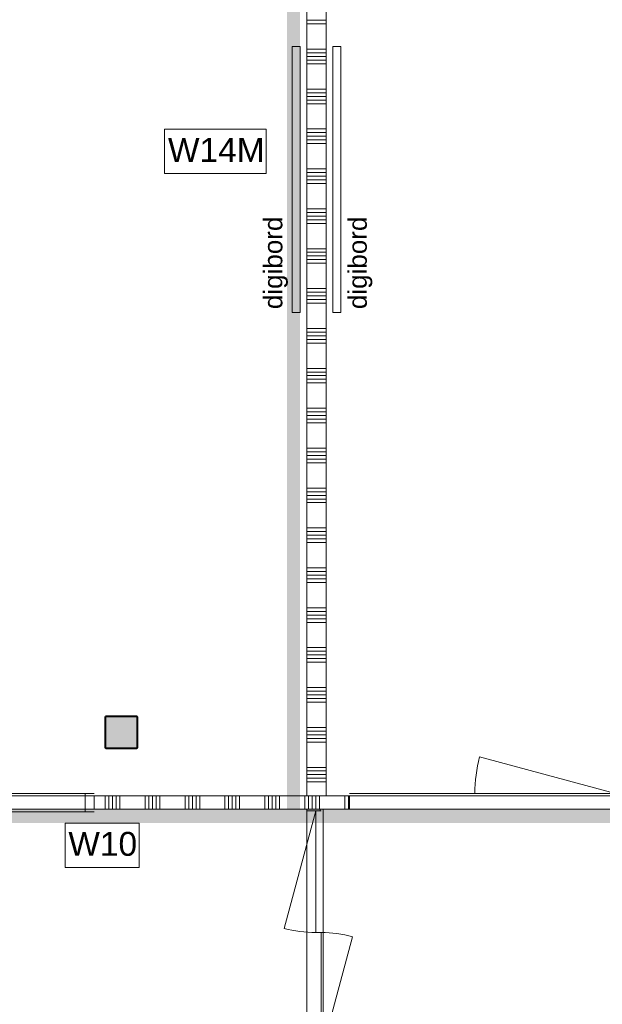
# Model space of a CAD drawing. Header units: millimetres. Extents: x -850 to 154668, y -24973 to 71030.
# Tile 171 of 212: x 40757 to 45137, y 39428 to 46832. Entities that reach past the tile are written whole.
import ezdxf

# ---------------------------------------------------------------- set-up
doc = ezdxf.new("R2010")
doc.units = ezdxf.units.MM
doc.header["$MEASUREMENT"] = 0
for name, color, linetype in [('New_22 NC Binnenwanden', 7, 'Continuous'), ('New_22 NC Binnenwanden Deuren', 7, 'Continuous'), ('New_22 NC Binnenwanden Doorsnede-arcering', 7, 'Continuous'), ('New_22 NC Binnenwanden Ramen', 7, 'Continuous'), ('New_72 Vaste Inrichting', 7, 'Continuous'), ('New_info tekst digiborden', 7, 'Continuous'), ('New_Info Wandafwerking aanduiding', 7, 'Continuous'), ('New_Info Wandafwerking aanduiding Doorsnede-arcering', 7, 'Continuous'), ('New_Z Ruimtefuncties Zone omranding', 7, 'Continuous'), ('S-COLS-____-OTLN.RVT S', 7, 'Continuous'), ('S-COLS-____-OTLN.RVT S 2D arcering', 7, 'Continuous')]:
    doc.layers.add(name, color=color, linetype=linetype)
doc.styles.add('GENERATED_STYLE_1', font='txt')

# ---------------------------------------------------------------- blocks, each defined once
blk = doc.blocks.new('Column 226[66]_2', base_point=(0.5, 3))
at = {"layer": 'S-COLS-____-OTLN.RVT S 2D arcering', "linetype": 'Continuous', "lineweight": 0, "true_color": 0x778488}
h = blk.add_hatch(color=8, dxfattribs=at)
h.paths.add_polyline_path([(41395.8, 41360.9), (41396.8, 41355.9), (41399.7, 41351.7), (41403.9, 41348.9), (41408.8, 41347.9), (41632.8, 41347.9), (41637.8, 41348.9), (41642, 41351.7), (41644.9, 41355.9), (41645.8, 41360.9), (41645.8, 41584.9), (41644.9, 41589.9), (41642, 41594.1), (41637.8, 41596.9), (41632.8, 41597.9), (41408.8, 41597.9), (41403.9, 41596.9), (41399.7, 41594.1), (41396.8, 41589.9), (41395.8, 41584.9)])
h.paths.add_polyline_path([(41632.8, 41355.9), (41408.8, 41355.9), (41406.9, 41356.3), (41405.3, 41357.4), (41404.2, 41359), (41403.8, 41360.9), (41403.8, 41584.9), (41404.2, 41586.8), (41405.3, 41588.4), (41406.9, 41589.5), (41408.8, 41589.9), (41632.8, 41589.9), (41634.8, 41589.5), (41636.4, 41588.4), (41637.5, 41586.8), (41637.8, 41584.9), (41637.8, 41360.9), (41637.5, 41359), (41636.4, 41357.4), (41634.8, 41356.3)], flags=0)
blk.add_hatch(color=8, dxfattribs=at).paths.add_polyline_path([(41632.8, 41589.9), (41408.8, 41589.9), (41406.9, 41589.5), (41405.3, 41588.4), (41404.2, 41586.8), (41403.8, 41584.9), (41403.8, 41360.9), (41404.2, 41359), (41405.3, 41357.4), (41406.9, 41356.3), (41408.8, 41355.9), (41632.8, 41355.9), (41634.8, 41356.3), (41636.4, 41357.4), (41637.5, 41359), (41637.8, 41360.9), (41637.8, 41584.9), (41637.5, 41586.8), (41636.4, 41588.4), (41634.8, 41589.5)])
at = {"layer": 'S-COLS-____-OTLN.RVT S', "color": 1, "linetype": 'Continuous', "lineweight": 0}
for p, q in [((41396.8, 41589.9), (41395.8, 41584.9)), ((41395.8, 41584.9), (41395.8, 41360.9)), ((41399.7, 41594.1), (41396.8, 41589.9)), ((41403.9, 41596.9), (41399.7, 41594.1)), ((41403.8, 41584.9), (41404.2, 41586.8)), ((41403.8, 41360.9), (41403.8, 41584.9)), ((41408.8, 41597.9), (41403.9, 41596.9)), ((41404.2, 41586.8), (41405.3, 41588.4)), ((41405.3, 41588.4), (41406.9, 41589.5)), ((41406.9, 41589.5), (41408.8, 41589.9)), ((41632.8, 41597.9), (41408.8, 41597.9)), ((41408.8, 41589.9), (41632.8, 41589.9)), ((41637.8, 41596.9), (41632.8, 41597.9)), ((41632.8, 41589.9), (41634.8, 41589.5)), ((41634.8, 41589.5), (41636.4, 41588.4)), ((41636.4, 41588.4), (41637.5, 41586.8)), ((41637.5, 41586.8), (41637.8, 41584.9)), ((41642, 41594.1), (41637.8, 41596.9)), ((41637.8, 41584.9), (41637.8, 41360.9)), ((41644.9, 41589.9), (41642, 41594.1)), ((41645.8, 41584.9), (41644.9, 41589.9)), ((41645.8, 41360.9), (41645.8, 41584.9)), ((41395.8, 41360.9), (41396.8, 41355.9)), ((41396.8, 41355.9), (41399.7, 41351.7)), ((41399.7, 41351.7), (41403.9, 41348.9)), ((41404.2, 41359), (41403.8, 41360.9)), ((41403.9, 41348.9), (41408.8, 41347.9)), ((41405.3, 41357.4), (41404.2, 41359)), ((41406.9, 41356.3), (41405.3, 41357.4)), ((41408.8, 41355.9), (41406.9, 41356.3)), ((41632.8, 41355.9), (41408.8, 41355.9)), ((41408.8, 41347.9), (41632.8, 41347.9)), ((41634.8, 41356.3), (41632.8, 41355.9)), ((41632.8, 41347.9), (41637.8, 41348.9)), ((41636.4, 41357.4), (41634.8, 41356.3)), ((41637.5, 41359), (41636.4, 41357.4)), ((41637.8, 41360.9), (41637.5, 41359)), ((41637.8, 41348.9), (41642, 41351.7)), ((41642, 41351.7), (41644.9, 41355.9)), ((41644.9, 41355.9), (41645.8, 41360.9))]:
    blk.add_line(p, q, dxfattribs=at)
blk = doc.blocks.new('*X2490')
at = {"layer": 'New_22 NC Binnenwanden Doorsnede-arcering', "color": 254, "linetype": 'Continuous', "lineweight": 0, "true_color": 0xe9ebeb}
for p, q in [((41400.2, 40995), (41400.2, 40895)), ((41427.6, 40995), (41427.6, 40895)), ((41455.1, 40995), (41455.1, 40895)), ((41482.5, 40995), (41482.5, 40895)), ((41509.9, 40995), (41509.9, 40895)), ((41700.2, 40995), (41700.2, 40895)), ((41727.6, 40995), (41727.6, 40895)), ((41755.1, 40995), (41755.1, 40895)), ((41782.5, 40995), (41782.5, 40895)), ((41809.9, 40995), (41809.9, 40895)), ((42000.2, 40995), (42000.2, 40895)), ((42027.6, 40995), (42027.6, 40895)), ((42055.1, 40995), (42055.1, 40895)), ((42082.5, 40995), (42082.5, 40895)), ((42109.9, 40995), (42109.9, 40895)), ((42300.2, 40995), (42300.2, 40895)), ((42327.6, 40995), (42327.6, 40895)), ((42355.1, 40995), (42355.1, 40895)), ((42382.5, 40995), (42382.5, 40895)), ((42409.9, 40995), (42409.9, 40895)), ((42600.2, 40995), (42600.2, 40895)), ((42627.6, 40995), (42627.6, 40895)), ((42655.1, 40995), (42655.1, 40895)), ((42682.5, 40995), (42682.5, 40895)), ((42709.9, 40995), (42709.9, 40895)), ((42900.2, 40995), (42900.2, 40895)), ((42927.6, 40995), (42927.6, 40895)), ((42955.1, 40995), (42955.1, 40895)), ((42982.5, 40995), (42982.5, 40895)), ((43009.9, 40995), (43009.9, 40895)), ((43200.2, 40995), (43200.2, 40895)), ((43227.6, 40995), (43227.6, 40895))]:
    blk.add_line(p, q, dxfattribs=at)
blk = doc.blocks.new('R1 22_17')
at = {"layer": 'New_22 NC Binnenwanden Ramen', "color": 1, "linetype": 'Continuous', "lineweight": 0}
for p, q in [((-500, 0), (-433, 0)), ((-433, 0), (-433, -139)), ((-433, 0), (433, 0)), ((433, -139), (433, 0)), ((433, 0), (500, 0)), ((-433, -139), (-500, -139)), ((433, -139), (-433, -139)), ((500, -139), (433, -139))]:
    blk.add_line(p, q, dxfattribs=at)
at = {"layer": 'New_22 NC Binnenwanden Ramen', "color": 9, "linetype": 'Continuous', "lineweight": 0}
for p, q in [((-500, -20), (500, -20)), ((-500, -120), (500, -120))]:
    blk.add_line(p, q, dxfattribs=at)
at = {"layer": 'New_22 NC Binnenwanden Ramen', "color": 7, "linetype": 'Continuous', "lineweight": 0}
for p, q in [((-500, -20), (-500, -120)), ((-500, -20), (-500, -120)), ((500, -20), (500, -120)), ((500, -20), (500, -120))]:
    blk.add_line(p, q, dxfattribs=at)
blk = doc.blocks.new('D1 zl1-b 22_8')
at = {"layer": 'New_22 NC Binnenwanden Deuren', "color": 1, "linetype": 'Continuous', "lineweight": 0}
for p, q in [((1000, 0), (-21, 273.6)), ((-1000, 0), (-57, 0)), ((1000, 0), (-57, 0))]:
    blk.add_line(p, q, dxfattribs=at)
at = {"layer": 'New_22 NC Binnenwanden Deuren', "color": 7, "linetype": 'Continuous', "lineweight": 0}
for p, q in [((-1000, -119), (-1000, -19)), ((-1000, -119), (-1000, -19)), ((1000, -119), (1000, -19)), ((1000, -119), (1000, -19))]:
    blk.add_line(p, q, dxfattribs=at)
at = {"layer": 'New_22 NC Binnenwanden Deuren', "color": 1, "linetype": 'Continuous', "lineweight": 0}
blk.add_arc((1000, 0), 1057, 165, 180, dxfattribs=at)
blk = doc.blocks.new('Wall_488_2', base_point=(33301.4, 40895))
at = {"layer": 'New_22 NC Binnenwanden', "color": 8, "linetype": 'Continuous', "lineweight": 0, "true_color": 0x778488}
for p, q in [((41315.4, 40895), (41315.4, 40995)), ((43235.4, 40895), (43235.4, 40995))]:
    blk.add_line(p, q, dxfattribs=at)
at = {"layer": 'New_22 NC Binnenwanden', "color": 8, "linetype": 'Continuous', "lineweight": 0, "true_color": 0x778488, "flags": 128}
for points in [[(43235.4, 40995), (41315.4, 40995)], [(41315.4, 40895), (43235.4, 40895)]]:
    blk.add_lwpolyline(points, dxfattribs=at)
at = {"layer": 'New_22 NC Binnenwanden', "color": 8, "lineweight": 0, "true_color": 0x778488}
blk.add_blockref('*X2490', (0, 0), dxfattribs=at)
at = {"layer": 'New_22 NC Binnenwanden Deuren', "color": 1, "linetype": 'Continuous', "lineweight": 0, "zscale": 1000, "rotation": 359.9997325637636}
blk.add_blockref('D1 zl1-b 22_8', (44235.4, 41014), dxfattribs=at)
at = {"layer": 'New_22 NC Binnenwanden Ramen', "color": 1, "linetype": 'Continuous', "lineweight": 0, "zscale": 1000, "rotation": 179.9997325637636}
blk.add_blockref('R1 22_17', (40815.4, 40875), dxfattribs=at)
blk = doc.blocks.new('*X2709')
at = {"layer": 'New_22 NC Binnenwanden Doorsnede-arcering', "color": 254, "linetype": 'Continuous', "lineweight": 0, "true_color": 0xe9ebeb}
blk.add_line((43015.4, 39000), (42915.4, 39000), dxfattribs=at)
blk = doc.blocks.new('D2 22_5')
at = {"layer": 'New_22 NC Binnenwanden Deuren', "color": 1, "linetype": 'Continuous', "lineweight": 0}
for p, q in [((915, 0), (31.2, 236.8)), ((-915, 0), (-915, -40)), ((0, -40), (0, 0)), ((915, 0), (0, 0)), ((-915, -40), (-31.2, -276.8)), ((-915, -40), (0, -40))]:
    blk.add_line(p, q, dxfattribs=at)
at = {"layer": 'New_22 NC Binnenwanden Deuren', "color": 7, "linetype": 'Continuous', "lineweight": 0}
for p, q in [((-915, -7), (-915, -107)), ((-915, -7), (-915, -107)), ((915, -7), (915, -107)), ((915, -7), (915, -107))]:
    blk.add_line(p, q, dxfattribs=at)
at = {"layer": 'New_22 NC Binnenwanden Deuren', "color": 1, "linetype": 'Continuous', "lineweight": 0}
for centre, start, end in [((915, 0), 165, 180), ((-915, -40), 345, 0)]:
    blk.add_arc(centre, 915, start, end, dxfattribs=at)
blk = doc.blocks.new('Wall_538_2', base_point=(42915.4, 40895))
at = {"layer": 'New_22 NC Binnenwanden', "color": 8, "linetype": 'Continuous', "lineweight": 0, "true_color": 0x778488}
for p, q in [((43015.4, 40882.5), (42915.4, 40882.5)), ((43015.4, 39052.5), (42915.4, 39052.5))]:
    blk.add_line(p, q, dxfattribs=at)
at = {"layer": 'New_22 NC Binnenwanden', "color": 8, "linetype": 'Continuous', "lineweight": 0, "true_color": 0x778488, "flags": 128}
for points in [[(42915.4, 40895), (42915.4, 40882.5)], [(42915.4, 40895), (43015.4, 40895)], [(43015.4, 40882.5), (43015.4, 40895)], [(42915.4, 39052.5), (42915.4, 38995)], [(43015.4, 38995), (43015.4, 39052.5)], [(42915.4, 38995), (43015.4, 38995)]]:
    blk.add_lwpolyline(points, dxfattribs=at)
at = {"layer": 'New_22 NC Binnenwanden', "color": 8, "lineweight": 0, "true_color": 0x778488}
blk.add_blockref('*X2709', (0, 0), dxfattribs=at)
at = {"layer": 'New_22 NC Binnenwanden Deuren', "color": 1, "linetype": 'Continuous', "lineweight": 0, "zscale": 1000, "rotation": 269.9999747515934}
blk.add_blockref('D2 22_5', (43022.4, 39967.5), dxfattribs=at)
blk = doc.blocks.new('*X2727')
at = {"layer": 'New_22 NC Binnenwanden Doorsnede-arcering', "color": 254, "linetype": 'Continuous', "lineweight": 0, "true_color": 0xe9ebeb}
for p, q in [((42915.4, 46827.4), (43060.4, 46827.4)), ((42915.4, 46800), (43060.4, 46800)), ((42915.4, 46609.7), (43060.4, 46609.7)), ((42915.4, 46582.3), (43060.4, 46582.3)), ((42915.4, 46554.9), (43060.4, 46554.9)), ((42915.4, 46527.4), (43060.4, 46527.4)), ((42915.4, 46500), (43060.4, 46500)), ((42915.4, 46309.7), (43060.4, 46309.7)), ((42915.4, 46282.3), (43060.4, 46282.3)), ((42915.4, 46254.9), (43060.4, 46254.9)), ((42915.4, 46227.4), (43060.4, 46227.4)), ((42915.4, 46200), (43060.4, 46200)), ((42915.4, 46009.7), (43060.4, 46009.7)), ((42915.4, 45982.3), (43060.4, 45982.3)), ((42915.4, 45954.9), (43060.4, 45954.9)), ((42915.4, 45927.4), (43060.4, 45927.4)), ((42915.4, 45900), (43060.4, 45900)), ((42915.4, 45709.7), (43060.4, 45709.7)), ((42915.4, 45682.3), (43060.4, 45682.3)), ((42915.4, 45654.9), (43060.4, 45654.9)), ((42915.4, 45627.4), (43060.4, 45627.4)), ((42915.4, 45600), (43060.4, 45600)), ((42915.4, 45409.7), (43060.4, 45409.7)), ((42915.4, 45382.3), (43060.4, 45382.3)), ((42915.4, 45354.9), (43060.4, 45354.9)), ((42915.4, 45327.4), (43060.4, 45327.4)), ((42915.4, 45300), (43060.4, 45300)), ((42915.4, 45109.7), (43060.4, 45109.7)), ((42915.4, 45082.3), (43060.4, 45082.3)), ((42915.4, 45054.9), (43060.4, 45054.9)), ((42915.4, 45027.4), (43060.4, 45027.4)), ((42915.4, 45000), (43060.4, 45000)), ((42915.4, 44809.7), (43060.4, 44809.7)), ((42915.4, 44782.3), (43060.4, 44782.3)), ((42915.4, 44754.9), (43060.4, 44754.9)), ((42915.4, 44727.4), (43060.4, 44727.4)), ((42915.4, 44700), (43060.4, 44700)), ((42915.4, 44509.7), (43060.4, 44509.7)), ((42915.4, 44482.3), (43060.4, 44482.3)), ((42915.4, 44454.9), (43060.4, 44454.9)), ((42915.4, 44427.4), (43060.4, 44427.4)), ((42915.4, 44400), (43060.4, 44400)), ((42915.4, 44209.7), (43060.4, 44209.7)), ((42915.4, 44182.3), (43060.4, 44182.3)), ((42915.4, 44154.9), (43060.4, 44154.9)), ((42915.4, 44127.4), (43060.4, 44127.4)), ((42915.4, 44100), (43060.4, 44100)), ((42915.4, 43909.7), (43060.4, 43909.7)), ((42915.4, 43882.3), (43060.4, 43882.3)), ((42915.4, 43854.9), (43060.4, 43854.9)), ((42915.4, 43827.4), (43060.4, 43827.4)), ((42915.4, 43800), (43060.4, 43800)), ((42915.4, 43609.7), (43060.4, 43609.7)), ((42915.4, 43582.3), (43060.4, 43582.3)), ((42915.4, 43554.9), (43060.4, 43554.9)), ((42915.4, 43527.4), (43060.4, 43527.4)), ((42915.4, 43500), (43060.4, 43500)), ((42915.4, 43309.7), (43060.4, 43309.7)), ((42915.4, 43282.3), (43060.4, 43282.3)), ((42915.4, 43254.9), (43060.4, 43254.9)), ((42915.4, 43227.4), (43060.4, 43227.4)), ((42915.4, 43200), (43060.4, 43200)), ((42915.4, 43009.7), (43060.4, 43009.7)), ((42915.4, 42982.3), (43060.4, 42982.3)), ((42915.4, 42954.9), (43060.4, 42954.9)), ((42915.4, 42927.4), (43060.4, 42927.4)), ((42915.4, 42900), (43060.4, 42900)), ((42915.4, 42709.7), (43060.4, 42709.7)), ((42915.4, 42682.3), (43060.4, 42682.3)), ((42915.4, 42654.9), (43060.4, 42654.9)), ((42915.4, 42627.4), (43060.4, 42627.4)), ((42915.4, 42600), (43060.4, 42600)), ((42915.4, 42409.7), (43060.4, 42409.7)), ((42915.4, 42382.3), (43060.4, 42382.3)), ((42915.4, 42354.9), (43060.4, 42354.9)), ((42915.4, 42327.4), (43060.4, 42327.4)), ((42915.4, 42300), (43060.4, 42300)), ((42915.4, 42109.7), (43060.4, 42109.7)), ((42915.4, 42082.3), (43060.4, 42082.3)), ((42915.4, 42054.9), (43060.4, 42054.9)), ((42915.4, 42027.4), (43060.4, 42027.4)), ((42915.4, 42000), (43060.4, 42000)), ((42915.4, 41809.7), (43060.4, 41809.7)), ((42915.4, 41782.3), (43060.4, 41782.3)), ((42915.4, 41754.9), (43060.4, 41754.9)), ((42915.4, 41727.4), (43060.4, 41727.4)), ((42915.4, 41700), (43060.4, 41700)), ((42915.4, 41509.7), (43060.4, 41509.7)), ((42915.4, 41482.3), (43060.4, 41482.3)), ((42915.4, 41454.9), (43060.4, 41454.9)), ((42915.4, 41427.4), (43060.4, 41427.4)), ((42915.4, 41400), (43060.4, 41400)), ((42915.4, 41209.7), (43060.4, 41209.7)), ((42915.4, 41182.3), (43060.4, 41182.3)), ((42915.4, 41154.9), (43060.4, 41154.9)), ((42915.4, 41127.4), (43060.4, 41127.4)), ((42915.4, 41100), (43060.4, 41100))]:
    blk.add_line(p, q, dxfattribs=at)
blk = doc.blocks.new('Wall_542_2', base_point=(43060.4, 50230))
at = {"layer": 'New_22 NC Binnenwanden', "color": 8, "linetype": 'Continuous', "lineweight": 0, "true_color": 0x778488, "flags": 128}
for points in [[(42915.4, 50230), (42915.4, 40995)], [(43060.4, 40995), (43060.4, 50230)], [(43060.4, 40995), (42915.4, 40995)]]:
    blk.add_lwpolyline(points, dxfattribs=at)
at = {"layer": 'New_22 NC Binnenwanden', "color": 8, "lineweight": 0, "true_color": 0x778488}
blk.add_blockref('*X2727', (0, 0), dxfattribs=at)
blk = doc.blocks.new('Wall_635_2', base_point=(42815.4, 50230))
at = {"layer": 'New_Info Wandafwerking aanduiding Doorsnede-arcering', "linetype": 'Continuous', "lineweight": 0, "true_color": 0x000000}
blk.add_hatch(color=18, dxfattribs=at).paths.add_polyline_path([(42765.4, 50230), (42765.4, 40895), (42865.4, 40895), (42865.4, 50230)])
blk = doc.blocks.new('Wall_652_2', base_point=(33423.1, 40839.7))
at = {"layer": 'New_Info Wandafwerking aanduiding Doorsnede-arcering', "linetype": 'Continuous', "lineweight": 0}
blk.add_hatch(color=1, dxfattribs=at).paths.add_polyline_path([(47406.4, 40891), (33423.1, 40889.7), (33423.1, 40789.7), (47406.4, 40791)])
blk = doc.blocks.new('Notitiebord 22 KM')
at = {"layer": 'New_72 Vaste Inrichting', "color": 253, "linetype": 'Continuous', "lineweight": 0, "true_color": 0x99a3a6}
for p, q in [((2000, 60), (0, 60)), ((0, 60), (0, 0)), ((0, 0), (2000, 0)), ((2000, 0), (2000, 60))]:
    blk.add_line(p, q, dxfattribs=at)

msp = doc.modelspace()

# ---------------------------------------------------------------- linework, layer by layer
at = {"layer": 'New_Info Wandafwerking aanduiding', "color": 9, "linetype": 'Continuous', "lineweight": 0, "flags": 128}
for points in [[(41846.5, 46008.3), (42609.1, 46008.3), (42609.1, 45675.5), (41846.5, 45675.5)], [(41097.5, 40790.5), (41654.4, 40790.5), (41654.4, 40457.6), (41097.5, 40457.6)]]:
    msp.add_lwpolyline(points, close=True, dxfattribs=at)
at = {"layer": 'New_Z Ruimtefuncties Zone omranding', "color": 211, "linetype": 'Continuous', "lineweight": 0, "true_color": 0xffaaff, "flags": 128}
for points in [[(33445.4, 40995), (42915.4, 40995), (42915.4, 50230), (41095.4, 50230.2), (33445.4, 50231)], [(43060.4, 40995), (47535.4, 40995), (47535.4, 41394.9), (49610.4, 41394.9), (49610.4, 50205.1), (47395.4, 50205), (47395.4, 50230.2), (43060.4, 50230)]]:
    msp.add_lwpolyline(points, close=True, dxfattribs=at)
at = {"layer": 'New_Z Ruimtefuncties Zone omranding', "color": 41, "linetype": 'Continuous', "lineweight": 0, "true_color": 0xffeeaa, "flags": 128}
for points in [[(43038.5, 38995), (44847.5, 38994.9), (44847.5, 30058.7), (51411.9, 30058.7), (51410.4, 40887.5), (51410.4, 46183.5), (49710.4, 46197.5), (49710.4, 41387.4), (49710.4, 40887.5), (49710.4, 40494.9), (47535.4, 40494.9), (47535.4, 40895), (43038.5, 40895)], [(42915.4, 40895), (33401.4, 40895), (33401.4, 38995), (42915.4, 38995)]]:
    msp.add_lwpolyline(points, close=True, dxfattribs=at)

# ---------------------------------------------------------------- block references
at = {"layer": 'New_22 NC Binnenwanden', "color": 8, "lineweight": 0, "true_color": 0x778488}
for name, p in [('Wall_542_2', (43060.4, 50230)), ('Wall_488_2', (33301.4, 40895)), ('Wall_538_2', (42915.4, 40895))]:
    msp.add_blockref(name, p, dxfattribs=at)
at = {"layer": 'New_72 Vaste Inrichting', "color": 1, "linetype": 'Continuous', "lineweight": 0, "zscale": 1000, "rotation": 270}
msp.add_blockref('Notitiebord 22 KM', (42805.4, 46630), dxfattribs=at)
at = {"layer": 'New_72 Vaste Inrichting', "color": 1, "linetype": 'Continuous', "lineweight": 0, "xscale": -1, "zscale": 1000, "rotation": 90}
msp.add_blockref('Notitiebord 22 KM', (43170.4, 46630), dxfattribs=at)
at = {"layer": 'New_Info Wandafwerking aanduiding', "color": 1, "lineweight": 0}
for name, p in [('Wall_635_2', (42815.4, 50230)), ('Wall_652_2', (33423.1, 40839.7))]:
    msp.add_blockref(name, p, dxfattribs=at)
at = {"layer": 'S-COLS-____-OTLN.RVT S', "color": 1, "linetype": 'Continuous', "lineweight": 0}
msp.add_blockref('Column 226[66]_2', (0.5, 3), dxfattribs=at)

# ---------------------------------------------------------------- texts
at = {"layer": 'New_info tekst digiborden', "color": 2, "linetype": 'Continuous', "lineweight": 0, "char_height": 140, "attachment_point": 4, "rotation": 90, "style": 'GENERATED_STYLE_1'}
for insert in [(42682.5, 44655), (43317.5, 44655)]:
    msp.add_mtext('\\A1;{\\pql;\\fArial|b0|i0|c0|p38;digibord}', dxfattribs=dict(at, insert=insert))
at = {"layer": 'New_Info Wandafwerking aanduiding', "color": 2, "linetype": 'Continuous', "lineweight": 0, "char_height": 180, "attachment_point": 1, "style": 'GENERATED_STYLE_1'}
for s, insert in [('\\A1;{\\pql;\\fArial|b0|i0|c0|p38;W14\\fArial|b0|i0|c0|p38;M}', (41871.5, 45942.2)), ('\\A1;{\\pql;\\fArial|b0|i0|c0|p38;W10}', (41122.5, 40724.3))]:
    msp.add_mtext(s, dxfattribs=dict(at, insert=insert))

doc.saveas('drawing.dxf')
